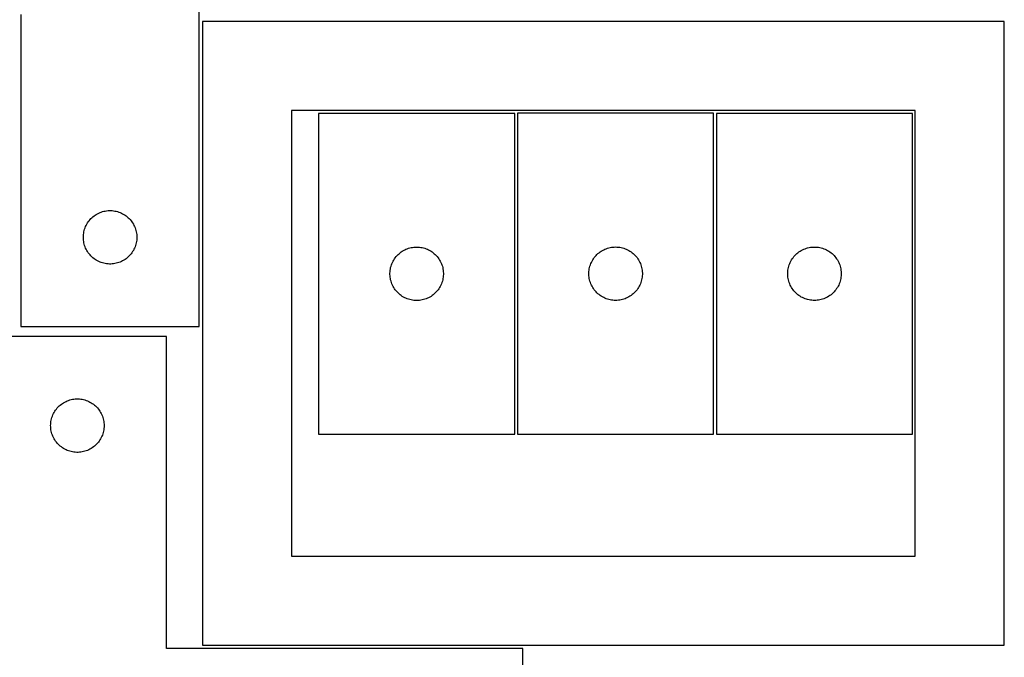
# Model space of a CAD drawing. Header units: millimetres. Extents: x 7 to 1493, y 7 to 2993.
# Tile 12 of 14: x 909 to 1462, y 2104 to 2462. Entities that reach past the tile are written whole.
import ezdxf

# ---------------------------------------------------------------- set-up
doc = ezdxf.new("R2010")
doc.units = ezdxf.units.MM
doc.layers.add('CUT', color=7, linetype='CONTINUOUS', true_color=0x000000)

msp = doc.modelspace()

# ---------------------------------------------------------------- linework, layer by layer
at = {"layer": 'CUT'}
for p, q in [((1010.165126, 2289.935582), (1010.165126, 2539.935582)), ((910.165126, 2464.935582), (910.165126, 2289.935582)), ((1461.956459, 2461.072566), (1011.956459, 2461.072566)), ((1011.956459, 2461.072566), (1011.956459, 2111.072566)), ((1461.956459, 2111.072566), (1461.956459, 2461.072566)), ((1411.956459, 2411.072566), (1061.956459, 2411.072566)), ((1061.956459, 2411.072566), (1061.956459, 2161.072566)), ((1187.208871, 2409.467235), (1077.208871, 2409.467235)), ((1077.208871, 2409.467235), (1077.208871, 2229.467235)), ((1187.208871, 2229.467235), (1187.208871, 2409.467235)), ((1188.846713, 2409.512245), (1188.846713, 2229.512245)), ((1298.846713, 2409.512245), (1188.846713, 2409.512245)), ((1298.846713, 2229.512245), (1298.846713, 2409.512245)), ((1300.42995, 2409.491722), (1300.42995, 2229.491722)), ((1410.42995, 2409.491722), (1300.42995, 2409.491722)), ((1410.42995, 2229.491722), (1410.42995, 2409.491722)), ((1411.956459, 2161.072566), (1411.956459, 2411.072566)), ((953.80641, 2353.521116), (954.514208, 2353.830442)), ((954.514208, 2353.830442), (955.23699, 2354.102921)), ((955.23699, 2354.102921), (955.972842, 2354.337831)), ((955.972842, 2354.337831), (956.71981, 2354.534548)), ((956.71981, 2354.534548), (957.475915, 2354.692552)), ((957.475915, 2354.692552), (958.239151, 2354.811423)), ((958.239151, 2354.811423), (959.007494, 2354.890845)), ((959.007494, 2354.890845), (959.778907, 2354.930609)), ((959.778907, 2354.930609), (960.551345, 2354.930609)), ((960.551345, 2354.930609), (961.322758, 2354.890845)), ((961.322758, 2354.890845), (962.091102, 2354.811423)), ((962.091102, 2354.811423), (962.854338, 2354.692552)), ((962.854338, 2354.692552), (963.610442, 2354.534548)), ((963.610442, 2354.534548), (964.357411, 2354.337831)), ((964.357411, 2354.337831), (965.093262, 2354.102921)), ((965.093262, 2354.102921), (965.816045, 2353.830442)), ((965.816045, 2353.830442), (966.523842, 2353.521116)), ((947.508493, 2347.986025), (947.939701, 2348.626899)), ((947.939701, 2348.626899), (948.403329, 2349.244725)), ((948.403329, 2349.244725), (948.898147, 2349.837864)), ((948.898147, 2349.837864), (949.422843, 2350.404745)), ((949.422843, 2350.404745), (949.976026, 2350.943863)), ((949.976026, 2350.943863), (950.556228, 2351.453789)), ((950.556228, 2351.453789), (951.161912, 2351.933171)), ((951.161912, 2351.933171), (951.79147, 2352.380738)), ((951.79147, 2352.380738), (952.443234, 2352.795302)), ((952.443234, 2352.795302), (953.115475, 2353.175764)), ((953.115475, 2353.175764), (953.80641, 2353.521116)), ((966.523842, 2353.521116), (967.214777, 2353.175764)), ((967.214777, 2353.175764), (967.887018, 2352.795302)), ((967.887018, 2352.795302), (968.538782, 2352.380738)), ((968.538782, 2352.380738), (969.16834, 2351.933171)), ((969.16834, 2351.933171), (969.774024, 2351.453789)), ((969.774024, 2351.453789), (970.354226, 2350.943863)), ((970.354226, 2350.943863), (970.907409, 2350.404745)), ((970.907409, 2350.404745), (971.432105, 2349.837864)), ((971.432105, 2349.837864), (971.926923, 2349.244725)), ((971.926923, 2349.244725), (972.390551, 2348.626899)), ((972.390551, 2348.626899), (972.82176, 2347.986025)), ((945.343808, 2342.243941), (945.482291, 2343.003863)), ((945.482291, 2343.003863), (945.65971, 2343.755649)), ((945.65971, 2343.755649), (945.875595, 2344.497305)), ((945.875595, 2344.497305), (946.129374, 2345.226864)), ((946.129374, 2345.226864), (946.420373, 2345.942391)), ((946.420373, 2345.942391), (946.74782, 2346.641989)), ((946.74782, 2346.641989), (947.110848, 2347.323803)), ((947.110848, 2347.323803), (947.508493, 2347.986025)), ((972.82176, 2347.986025), (973.219405, 2347.323803)), ((973.219405, 2347.323803), (973.582432, 2346.641989)), ((973.582432, 2346.641989), (973.90988, 2345.942391)), ((973.90988, 2345.942391), (974.200878, 2345.226864)), ((974.200878, 2345.226864), (974.454657, 2344.497305)), ((974.454657, 2344.497305), (974.670542, 2343.755649)), ((974.670542, 2343.755649), (974.847961, 2343.003863)), ((974.847961, 2343.003863), (974.986445, 2342.243941)), ((945.165126, 2339.935582), (945.185015, 2340.707764)), ((945.185015, 2339.163401), (945.165126, 2339.935582)), ((945.185015, 2340.707764), (945.244628, 2341.477897)), ((945.244628, 2338.393267), (945.185015, 2339.163401)), ((945.244628, 2341.477897), (945.343808, 2342.243941)), ((945.343808, 2337.627224), (945.244628, 2338.393267)), ((945.482291, 2336.867301), (945.343808, 2337.627224)), ((974.986445, 2337.627224), (974.847961, 2336.867301)), ((974.986445, 2342.243941), (975.085624, 2341.477897)), ((975.085624, 2338.393267), (974.986445, 2337.627224)), ((975.085624, 2341.477897), (975.145238, 2340.707764)), ((975.145238, 2339.163401), (975.085624, 2338.393267)), ((975.145238, 2340.707764), (975.165126, 2339.935582)), ((975.165126, 2339.935582), (975.145238, 2339.163401)), ((945.65971, 2336.115516), (945.482291, 2336.867301)), ((945.875595, 2335.37386), (945.65971, 2336.115516)), ((946.129374, 2334.644301), (945.875595, 2335.37386)), ((946.420373, 2333.928774), (946.129374, 2334.644301)), ((946.74782, 2333.229176), (946.420373, 2333.928774)), ((947.110848, 2332.547361), (946.74782, 2333.229176)), ((947.508493, 2331.88514), (947.110848, 2332.547361)), ((947.939701, 2331.244266), (947.508493, 2331.88514)), ((972.82176, 2331.88514), (972.390551, 2331.244266)), ((973.219405, 2332.547361), (972.82176, 2331.88514)), ((973.582432, 2333.229176), (973.219405, 2332.547361)), ((973.90988, 2333.928774), (973.582432, 2333.229176)), ((974.200878, 2334.644301), (973.90988, 2333.928774)), ((974.454657, 2335.37386), (974.200878, 2334.644301)), ((974.670542, 2336.115516), (974.454657, 2335.37386)), ((974.847961, 2336.867301), (974.670542, 2336.115516)), ((1122.899728, 2331.229032), (1123.517554, 2331.69266)), ((1123.517554, 2331.69266), (1124.158428, 2332.123868)), ((1124.158428, 2332.123868), (1124.82065, 2332.521514)), ((1124.82065, 2332.521514), (1125.502464, 2332.884541)), ((1125.502464, 2332.884541), (1126.202062, 2333.211989)), ((1126.202062, 2333.211989), (1126.917589, 2333.502987)), ((1126.917589, 2333.502987), (1127.647148, 2333.756766)), ((1127.647148, 2333.756766), (1128.388804, 2333.972651)), ((1128.388804, 2333.972651), (1129.14059, 2334.15007)), ((1129.14059, 2334.15007), (1129.900512, 2334.288553)), ((1129.900512, 2334.288553), (1130.666556, 2334.387733)), ((1130.666556, 2334.387733), (1131.436689, 2334.447346)), ((1131.436689, 2334.447346), (1132.208871, 2334.467235)), ((1132.208871, 2334.467235), (1132.981052, 2334.447346)), ((1132.981052, 2334.447346), (1133.751186, 2334.387733)), ((1133.751186, 2334.387733), (1134.517229, 2334.288553)), ((1134.517229, 2334.288553), (1135.277152, 2334.15007)), ((1135.277152, 2334.15007), (1136.028937, 2333.972651)), ((1136.028937, 2333.972651), (1136.770593, 2333.756766)), ((1136.770593, 2333.756766), (1137.500152, 2333.502987)), ((1137.500152, 2333.502987), (1138.215679, 2333.211989)), ((1138.215679, 2333.211989), (1138.915277, 2332.884541)), ((1138.915277, 2332.884541), (1139.597092, 2332.521514)), ((1139.597092, 2332.521514), (1140.259313, 2332.123868)), ((1140.259313, 2332.123868), (1140.900187, 2331.69266)), ((1140.900187, 2331.69266), (1141.518013, 2331.229032)), ((1234.537571, 2331.274042), (1235.155397, 2331.73767)), ((1235.155397, 2331.73767), (1235.796271, 2332.168879)), ((1235.796271, 2332.168879), (1236.458492, 2332.566524)), ((1236.458492, 2332.566524), (1237.140307, 2332.929552)), ((1237.140307, 2332.929552), (1237.839905, 2333.256999)), ((1237.839905, 2333.256999), (1238.555432, 2333.547998)), ((1238.555432, 2333.547998), (1239.284991, 2333.801776)), ((1239.284991, 2333.801776), (1240.026647, 2334.017661)), ((1240.026647, 2334.017661), (1240.778432, 2334.195081)), ((1240.778432, 2334.195081), (1241.538355, 2334.333564)), ((1241.538355, 2334.333564), (1242.304399, 2334.432744)), ((1242.304399, 2334.432744), (1243.074532, 2334.492357)), ((1243.074532, 2334.492357), (1243.846713, 2334.512245)), ((1243.846713, 2334.512245), (1244.618895, 2334.492357)), ((1244.618895, 2334.492357), (1245.389028, 2334.432744)), ((1245.389028, 2334.432744), (1246.155072, 2334.333564)), ((1246.155072, 2334.333564), (1246.914994, 2334.195081)), ((1246.914994, 2334.195081), (1247.66678, 2334.017661)), ((1247.66678, 2334.017661), (1248.408436, 2333.801776)), ((1248.408436, 2333.801776), (1249.137995, 2333.547998)), ((1249.137995, 2333.547998), (1249.853522, 2333.256999)), ((1249.853522, 2333.256999), (1250.55312, 2332.929552)), ((1250.55312, 2332.929552), (1251.234934, 2332.566524)), ((1251.234934, 2332.566524), (1251.897156, 2332.168879)), ((1251.897156, 2332.168879), (1252.53803, 2331.73767)), ((1252.53803, 2331.73767), (1253.155856, 2331.274042)), ((1346.120808, 2331.253519), (1346.738634, 2331.717147)), ((1346.738634, 2331.717147), (1347.379507, 2332.148356)), ((1347.379507, 2332.148356), (1348.041729, 2332.546001)), ((1348.041729, 2332.546001), (1348.723543, 2332.909029)), ((1348.723543, 2332.909029), (1349.423142, 2333.236476)), ((1349.423142, 2333.236476), (1350.138669, 2333.527475)), ((1350.138669, 2333.527475), (1350.868228, 2333.781253)), ((1350.868228, 2333.781253), (1351.609883, 2333.997138)), ((1351.609883, 2333.997138), (1352.361669, 2334.174558)), ((1352.361669, 2334.174558), (1353.121592, 2334.313041)), ((1353.121592, 2334.313041), (1353.887635, 2334.41222)), ((1353.887635, 2334.41222), (1354.657769, 2334.471834)), ((1354.657769, 2334.471834), (1355.42995, 2334.491722)), ((1355.42995, 2334.491722), (1356.202131, 2334.471834)), ((1356.202131, 2334.471834), (1356.972265, 2334.41222)), ((1356.972265, 2334.41222), (1357.738309, 2334.313041)), ((1357.738309, 2334.313041), (1358.498231, 2334.174558)), ((1358.498231, 2334.174558), (1359.250017, 2333.997138)), ((1359.250017, 2333.997138), (1359.991673, 2333.781253)), ((1359.991673, 2333.781253), (1360.721231, 2333.527475)), ((1360.721231, 2333.527475), (1361.436759, 2333.236476)), ((1361.436759, 2333.236476), (1362.136357, 2332.909029)), ((1362.136357, 2332.909029), (1362.818171, 2332.546001)), ((1362.818171, 2332.546001), (1363.480393, 2332.148356)), ((1363.480393, 2332.148356), (1364.121267, 2331.717147)), ((1364.121267, 2331.717147), (1364.739092, 2331.253519)), ((948.403329, 2330.62644), (947.939701, 2331.244266)), ((948.898147, 2330.033301), (948.403329, 2330.62644)), ((949.422843, 2329.46642), (948.898147, 2330.033301)), ((949.976026, 2328.927302), (949.422843, 2329.46642)), ((950.556228, 2328.417376), (949.976026, 2328.927302)), ((951.161912, 2327.937994), (950.556228, 2328.417376)), ((951.79147, 2327.490427), (951.161912, 2327.937994)), ((952.443234, 2327.075863), (951.79147, 2327.490427)), ((953.115475, 2326.6954), (952.443234, 2327.075863)), ((953.80641, 2326.350048), (953.115475, 2326.6954)), ((954.514208, 2326.040723), (953.80641, 2326.350048)), ((966.523842, 2326.350048), (965.816045, 2326.040723)), ((967.214777, 2326.6954), (966.523842, 2326.350048)), ((967.887018, 2327.075863), (967.214777, 2326.6954)), ((968.538782, 2327.490427), (967.887018, 2327.075863)), ((969.16834, 2327.937994), (968.538782, 2327.490427)), ((969.774024, 2328.417376), (969.16834, 2327.937994)), ((970.354226, 2328.927302), (969.774024, 2328.417376)), ((970.907409, 2329.46642), (970.354226, 2328.927302)), ((971.432105, 2330.033301), (970.907409, 2329.46642)), ((971.926923, 2330.62644), (971.432105, 2330.033301)), ((972.390551, 2331.244266), (971.926923, 2330.62644)), ((1118.623337, 2325.825951), (1118.968689, 2326.516886)), ((1118.968689, 2326.516886), (1119.349151, 2327.189127)), ((1119.349151, 2327.189127), (1119.763715, 2327.840891)), ((1119.763715, 2327.840891), (1120.211282, 2328.470449)), ((1120.211282, 2328.470449), (1120.690664, 2329.076133)), ((1120.690664, 2329.076133), (1121.20059, 2329.656335)), ((1121.20059, 2329.656335), (1121.739708, 2330.209518)), ((1121.739708, 2330.209518), (1122.306589, 2330.734214)), ((1122.306589, 2330.734214), (1122.899728, 2331.229032)), ((1141.518013, 2331.229032), (1142.111152, 2330.734214)), ((1142.111152, 2330.734214), (1142.678033, 2330.209518)), ((1142.678033, 2330.209518), (1143.217151, 2329.656335)), ((1143.217151, 2329.656335), (1143.727077, 2329.076133)), ((1143.727077, 2329.076133), (1144.206459, 2328.470449)), ((1144.206459, 2328.470449), (1144.654026, 2327.840891)), ((1144.654026, 2327.840891), (1145.06859, 2327.189127)), ((1145.06859, 2327.189127), (1145.449053, 2326.516886)), ((1145.449053, 2326.516886), (1145.794405, 2325.825951)), ((1230.26118, 2325.870961), (1230.606531, 2326.561897)), ((1230.606531, 2326.561897), (1230.986994, 2327.234137)), ((1230.986994, 2327.234137), (1231.401558, 2327.885901)), ((1231.401558, 2327.885901), (1231.849125, 2328.51546)), ((1231.849125, 2328.51546), (1232.328507, 2329.121143)), ((1232.328507, 2329.121143), (1232.838433, 2329.701345)), ((1232.838433, 2329.701345), (1233.377551, 2330.254528)), ((1233.377551, 2330.254528), (1233.944432, 2330.779224)), ((1233.944432, 2330.779224), (1234.537571, 2331.274042)), ((1253.155856, 2331.274042), (1253.748995, 2330.779224)), ((1253.748995, 2330.779224), (1254.315876, 2330.254528)), ((1254.315876, 2330.254528), (1254.854994, 2329.701345)), ((1254.854994, 2329.701345), (1255.36492, 2329.121143)), ((1255.36492, 2329.121143), (1255.844302, 2328.51546)), ((1255.844302, 2328.51546), (1256.291869, 2327.885901)), ((1256.291869, 2327.885901), (1256.706433, 2327.234137)), ((1256.706433, 2327.234137), (1257.086895, 2326.561897)), ((1257.086895, 2326.561897), (1257.432247, 2325.870961)), ((1341.844416, 2325.850438), (1342.189768, 2326.541373)), ((1342.189768, 2326.541373), (1342.570231, 2327.213614)), ((1342.570231, 2327.213614), (1342.984795, 2327.865378)), ((1342.984795, 2327.865378), (1343.432361, 2328.494937)), ((1343.432361, 2328.494937), (1343.911743, 2329.10062)), ((1343.911743, 2329.10062), (1344.42167, 2329.680822)), ((1344.42167, 2329.680822), (1344.960788, 2330.234005)), ((1344.960788, 2330.234005), (1345.527668, 2330.758701)), ((1345.527668, 2330.758701), (1346.120808, 2331.253519)), ((1364.739092, 2331.253519), (1365.332232, 2330.758701)), ((1365.332232, 2330.758701), (1365.899112, 2330.234005)), ((1365.899112, 2330.234005), (1366.438231, 2329.680822)), ((1366.438231, 2329.680822), (1366.948157, 2329.10062)), ((1366.948157, 2329.10062), (1367.427539, 2328.494937)), ((1367.427539, 2328.494937), (1367.875105, 2327.865378)), ((1367.875105, 2327.865378), (1368.28967, 2327.213614)), ((1368.28967, 2327.213614), (1368.670132, 2326.541373)), ((1368.670132, 2326.541373), (1369.015484, 2325.850438)), ((955.23699, 2325.768244), (954.514208, 2326.040723)), ((955.972842, 2325.533334), (955.23699, 2325.768244)), ((956.71981, 2325.336617), (955.972842, 2325.533334)), ((957.475915, 2325.178613), (956.71981, 2325.336617)), ((958.239151, 2325.059742), (957.475915, 2325.178613)), ((959.007494, 2324.98032), (958.239151, 2325.059742)), ((959.778907, 2324.940555), (959.007494, 2324.98032)), ((960.551345, 2324.940555), (959.778907, 2324.940555)), ((961.322758, 2324.98032), (960.551345, 2324.940555)), ((962.091102, 2325.059742), (961.322758, 2324.98032)), ((962.854338, 2325.178613), (962.091102, 2325.059742)), ((963.610442, 2325.336617), (962.854338, 2325.178613)), ((964.357411, 2325.533334), (963.610442, 2325.336617)), ((965.093262, 2325.768244), (964.357411, 2325.533334)), ((965.816045, 2326.040723), (965.093262, 2325.768244)), ((1117.213844, 2319.853454), (1117.253608, 2320.624867)), ((1117.253608, 2320.624867), (1117.33303, 2321.39321)), ((1117.33303, 2321.39321), (1117.451901, 2322.156446)), ((1117.451901, 2322.156446), (1117.609905, 2322.912551)), ((1117.609905, 2322.912551), (1117.806622, 2323.65952)), ((1117.806622, 2323.65952), (1118.041532, 2324.395371)), ((1118.041532, 2324.395371), (1118.314011, 2325.118153)), ((1118.314011, 2325.118153), (1118.623337, 2325.825951)), ((1145.794405, 2325.825951), (1146.10373, 2325.118153)), ((1146.10373, 2325.118153), (1146.376209, 2324.395371)), ((1146.376209, 2324.395371), (1146.611119, 2323.65952)), ((1146.611119, 2323.65952), (1146.807836, 2322.912551)), ((1146.807836, 2322.912551), (1146.96584, 2322.156446)), ((1146.96584, 2322.156446), (1147.084711, 2321.39321)), ((1147.084711, 2321.39321), (1147.164133, 2320.624867)), ((1147.164133, 2320.624867), (1147.203898, 2319.853454)), ((1228.851686, 2319.898464), (1228.891451, 2320.669877)), ((1228.891451, 2320.669877), (1228.970873, 2321.438221)), ((1228.970873, 2321.438221), (1229.089744, 2322.201457)), ((1229.089744, 2322.201457), (1229.247748, 2322.957562)), ((1229.247748, 2322.957562), (1229.444465, 2323.70453)), ((1229.444465, 2323.70453), (1229.679375, 2324.440381)), ((1229.679375, 2324.440381), (1229.951854, 2325.163164)), ((1229.951854, 2325.163164), (1230.26118, 2325.870961)), ((1257.432247, 2325.870961), (1257.741573, 2325.163164)), ((1257.741573, 2325.163164), (1258.014052, 2324.440381)), ((1258.014052, 2324.440381), (1258.248962, 2323.70453)), ((1258.248962, 2323.70453), (1258.445679, 2322.957562)), ((1258.445679, 2322.957562), (1258.603683, 2322.201457)), ((1258.603683, 2322.201457), (1258.722554, 2321.438221)), ((1258.722554, 2321.438221), (1258.801976, 2320.669877)), ((1258.801976, 2320.669877), (1258.84174, 2319.898464)), ((1340.434923, 2319.877941), (1340.474687, 2320.649354)), ((1340.474687, 2320.649354), (1340.55411, 2321.417698)), ((1340.55411, 2321.417698), (1340.672981, 2322.180934)), ((1340.672981, 2322.180934), (1340.830985, 2322.937038)), ((1340.830985, 2322.937038), (1341.027702, 2323.684007)), ((1341.027702, 2323.684007), (1341.262612, 2324.419858)), ((1341.262612, 2324.419858), (1341.535091, 2325.142641)), ((1341.535091, 2325.142641), (1341.844416, 2325.850438)), ((1369.015484, 2325.850438), (1369.32481, 2325.142641)), ((1369.32481, 2325.142641), (1369.597289, 2324.419858)), ((1369.597289, 2324.419858), (1369.832198, 2323.684007)), ((1369.832198, 2323.684007), (1370.028916, 2322.937038)), ((1370.028916, 2322.937038), (1370.186919, 2322.180934)), ((1370.186919, 2322.180934), (1370.30579, 2321.417698)), ((1370.30579, 2321.417698), (1370.385213, 2320.649354)), ((1370.385213, 2320.649354), (1370.424977, 2319.877941)), ((1117.213844, 2319.081016), (1117.213844, 2319.853454)), ((1117.253608, 2318.309603), (1117.213844, 2319.081016)), ((1117.33303, 2317.54126), (1117.253608, 2318.309603)), ((1117.451901, 2316.778024), (1117.33303, 2317.54126)), ((1117.609905, 2316.021919), (1117.451901, 2316.778024)), ((1117.806622, 2315.27495), (1117.609905, 2316.021919)), ((1118.041532, 2314.539099), (1117.806622, 2315.27495)), ((1146.611119, 2315.27495), (1146.376209, 2314.539099)), ((1146.807836, 2316.021919), (1146.611119, 2315.27495)), ((1146.96584, 2316.778024), (1146.807836, 2316.021919)), ((1147.084711, 2317.54126), (1146.96584, 2316.778024)), ((1147.164133, 2318.309603), (1147.084711, 2317.54126)), ((1147.203898, 2319.081016), (1147.164133, 2318.309603)), ((1147.203898, 2319.853454), (1147.203898, 2319.081016)), ((1228.851686, 2319.126027), (1228.851686, 2319.898464)), ((1228.891451, 2318.354613), (1228.851686, 2319.126027)), ((1228.970873, 2317.58627), (1228.891451, 2318.354613)), ((1229.089744, 2316.823034), (1228.970873, 2317.58627)), ((1229.247748, 2316.066929), (1229.089744, 2316.823034)), ((1229.444465, 2315.319961), (1229.247748, 2316.066929)), ((1229.679375, 2314.58411), (1229.444465, 2315.319961)), ((1258.248962, 2315.319961), (1258.014052, 2314.58411)), ((1258.445679, 2316.066929), (1258.248962, 2315.319961)), ((1258.603683, 2316.823034), (1258.445679, 2316.066929)), ((1258.722554, 2317.58627), (1258.603683, 2316.823034)), ((1258.801976, 2318.354613), (1258.722554, 2317.58627)), ((1258.84174, 2319.126027), (1258.801976, 2318.354613)), ((1258.84174, 2319.898464), (1258.84174, 2319.126027)), ((1340.434923, 2319.105504), (1340.434923, 2319.877941)), ((1340.474687, 2318.33409), (1340.434923, 2319.105504)), ((1340.55411, 2317.565747), (1340.474687, 2318.33409)), ((1340.672981, 2316.802511), (1340.55411, 2317.565747)), ((1340.830985, 2316.046406), (1340.672981, 2316.802511)), ((1341.027702, 2315.299438), (1340.830985, 2316.046406)), ((1341.262612, 2314.563587), (1341.027702, 2315.299438)), ((1369.832198, 2315.299438), (1369.597289, 2314.563587)), ((1370.028916, 2316.046406), (1369.832198, 2315.299438)), ((1370.186919, 2316.802511), (1370.028916, 2316.046406)), ((1370.30579, 2317.565747), (1370.186919, 2316.802511)), ((1370.385213, 2318.33409), (1370.30579, 2317.565747)), ((1370.424977, 2319.105504), (1370.385213, 2318.33409)), ((1370.424977, 2319.877941), (1370.424977, 2319.105504)), ((1118.314011, 2313.816317), (1118.041532, 2314.539099)), ((1118.623337, 2313.108519), (1118.314011, 2313.816317)), ((1118.968689, 2312.417584), (1118.623337, 2313.108519)), ((1119.349151, 2311.745343), (1118.968689, 2312.417584)), ((1119.763715, 2311.093579), (1119.349151, 2311.745343)), ((1120.211282, 2310.464021), (1119.763715, 2311.093579)), ((1120.690664, 2309.858337), (1120.211282, 2310.464021)), ((1121.20059, 2309.278135), (1120.690664, 2309.858337)), ((1143.727077, 2309.858337), (1143.217151, 2309.278135)), ((1144.206459, 2310.464021), (1143.727077, 2309.858337)), ((1144.654026, 2311.093579), (1144.206459, 2310.464021)), ((1145.06859, 2311.745343), (1144.654026, 2311.093579)), ((1145.449053, 2312.417584), (1145.06859, 2311.745343)), ((1145.794405, 2313.108519), (1145.449053, 2312.417584)), ((1146.10373, 2313.816317), (1145.794405, 2313.108519)), ((1146.376209, 2314.539099), (1146.10373, 2313.816317)), ((1229.951854, 2313.861327), (1229.679375, 2314.58411)), ((1230.26118, 2313.15353), (1229.951854, 2313.861327)), ((1230.606531, 2312.462594), (1230.26118, 2313.15353)), ((1230.986994, 2311.790353), (1230.606531, 2312.462594)), ((1231.401558, 2311.13859), (1230.986994, 2311.790353)), ((1231.849125, 2310.509031), (1231.401558, 2311.13859)), ((1232.328507, 2309.903348), (1231.849125, 2310.509031)), ((1232.838433, 2309.323145), (1232.328507, 2309.903348)), ((1255.36492, 2309.903348), (1254.854994, 2309.323145)), ((1255.844302, 2310.509031), (1255.36492, 2309.903348)), ((1256.291869, 2311.13859), (1255.844302, 2310.509031)), ((1256.706433, 2311.790353), (1256.291869, 2311.13859)), ((1257.086895, 2312.462594), (1256.706433, 2311.790353)), ((1257.432247, 2313.15353), (1257.086895, 2312.462594)), ((1257.741573, 2313.861327), (1257.432247, 2313.15353)), ((1258.014052, 2314.58411), (1257.741573, 2313.861327)), ((1341.535091, 2313.840804), (1341.262612, 2314.563587)), ((1341.844416, 2313.133006), (1341.535091, 2313.840804)), ((1342.189768, 2312.442071), (1341.844416, 2313.133006)), ((1342.570231, 2311.76983), (1342.189768, 2312.442071)), ((1342.984795, 2311.118066), (1342.570231, 2311.76983)), ((1343.432361, 2310.488508), (1342.984795, 2311.118066)), ((1343.911743, 2309.882825), (1343.432361, 2310.488508)), ((1344.42167, 2309.302622), (1343.911743, 2309.882825)), ((1366.948157, 2309.882825), (1366.438231, 2309.302622)), ((1367.427539, 2310.488508), (1366.948157, 2309.882825)), ((1367.875105, 2311.118066), (1367.427539, 2310.488508)), ((1368.28967, 2311.76983), (1367.875105, 2311.118066)), ((1368.670132, 2312.442071), (1368.28967, 2311.76983)), ((1369.015484, 2313.133006), (1368.670132, 2312.442071)), ((1369.32481, 2313.840804), (1369.015484, 2313.133006)), ((1369.597289, 2314.563587), (1369.32481, 2313.840804)), ((1121.739708, 2308.724952), (1121.20059, 2309.278135)), ((1122.306589, 2308.200256), (1121.739708, 2308.724952)), ((1122.899728, 2307.705438), (1122.306589, 2308.200256)), ((1123.517554, 2307.24181), (1122.899728, 2307.705438)), ((1124.158428, 2306.810602), (1123.517554, 2307.24181)), ((1124.82065, 2306.412956), (1124.158428, 2306.810602)), ((1125.502464, 2306.049929), (1124.82065, 2306.412956)), ((1126.202062, 2305.722481), (1125.502464, 2306.049929)), ((1126.917589, 2305.431483), (1126.202062, 2305.722481)), ((1127.647148, 2305.177704), (1126.917589, 2305.431483)), ((1128.388804, 2304.961819), (1127.647148, 2305.177704)), ((1129.14059, 2304.7844), (1128.388804, 2304.961819)), ((1129.900512, 2304.645917), (1129.14059, 2304.7844)), ((1130.666556, 2304.546737), (1129.900512, 2304.645917)), ((1131.436689, 2304.487124), (1130.666556, 2304.546737)), ((1132.208871, 2304.467235), (1131.436689, 2304.487124)), ((1132.981052, 2304.487124), (1132.208871, 2304.467235)), ((1133.751186, 2304.546737), (1132.981052, 2304.487124)), ((1134.517229, 2304.645917), (1133.751186, 2304.546737)), ((1135.277152, 2304.7844), (1134.517229, 2304.645917)), ((1136.028937, 2304.961819), (1135.277152, 2304.7844)), ((1136.770593, 2305.177704), (1136.028937, 2304.961819)), ((1137.500152, 2305.431483), (1136.770593, 2305.177704)), ((1138.215679, 2305.722481), (1137.500152, 2305.431483)), ((1138.915277, 2306.049929), (1138.215679, 2305.722481)), ((1139.597092, 2306.412956), (1138.915277, 2306.049929)), ((1140.259313, 2306.810602), (1139.597092, 2306.412956)), ((1140.900187, 2307.24181), (1140.259313, 2306.810602)), ((1141.518013, 2307.705438), (1140.900187, 2307.24181)), ((1142.111152, 2308.200256), (1141.518013, 2307.705438)), ((1142.678033, 2308.724952), (1142.111152, 2308.200256)), ((1143.217151, 2309.278135), (1142.678033, 2308.724952)), ((1233.377551, 2308.769963), (1232.838433, 2309.323145)), ((1233.944432, 2308.245266), (1233.377551, 2308.769963)), ((1234.537571, 2307.750448), (1233.944432, 2308.245266)), ((1235.155397, 2307.28682), (1234.537571, 2307.750448)), ((1235.796271, 2306.855612), (1235.155397, 2307.28682)), ((1236.458492, 2306.457967), (1235.796271, 2306.855612)), ((1237.140307, 2306.094939), (1236.458492, 2306.457967)), ((1237.839905, 2305.767492), (1237.140307, 2306.094939)), ((1238.555432, 2305.476493), (1237.839905, 2305.767492)), ((1239.284991, 2305.222715), (1238.555432, 2305.476493)), ((1240.026647, 2305.00683), (1239.284991, 2305.222715)), ((1240.778432, 2304.82941), (1240.026647, 2305.00683)), ((1241.538355, 2304.690927), (1240.778432, 2304.82941)), ((1242.304399, 2304.591747), (1241.538355, 2304.690927)), ((1243.074532, 2304.532134), (1242.304399, 2304.591747)), ((1243.846713, 2304.512245), (1243.074532, 2304.532134)), ((1244.618895, 2304.532134), (1243.846713, 2304.512245)), ((1245.389028, 2304.591747), (1244.618895, 2304.532134)), ((1246.155072, 2304.690927), (1245.389028, 2304.591747)), ((1246.914994, 2304.82941), (1246.155072, 2304.690927)), ((1247.66678, 2305.00683), (1246.914994, 2304.82941)), ((1248.408436, 2305.222715), (1247.66678, 2305.00683)), ((1249.137995, 2305.476493), (1248.408436, 2305.222715)), ((1249.853522, 2305.767492), (1249.137995, 2305.476493)), ((1250.55312, 2306.094939), (1249.853522, 2305.767492)), ((1251.234934, 2306.457967), (1250.55312, 2306.094939)), ((1251.897156, 2306.855612), (1251.234934, 2306.457967)), ((1252.53803, 2307.28682), (1251.897156, 2306.855612)), ((1253.155856, 2307.750448), (1252.53803, 2307.28682)), ((1253.748995, 2308.245266), (1253.155856, 2307.750448)), ((1254.315876, 2308.769963), (1253.748995, 2308.245266)), ((1254.854994, 2309.323145), (1254.315876, 2308.769963)), ((1344.960788, 2308.749439), (1344.42167, 2309.302622)), ((1345.527668, 2308.224743), (1344.960788, 2308.749439)), ((1346.120808, 2307.729925), (1345.527668, 2308.224743)), ((1346.738634, 2307.266297), (1346.120808, 2307.729925)), ((1347.379507, 2306.835089), (1346.738634, 2307.266297)), ((1348.041729, 2306.437444), (1347.379507, 2306.835089)), ((1348.723543, 2306.074416), (1348.041729, 2306.437444)), ((1349.423142, 2305.746969), (1348.723543, 2306.074416)), ((1350.138669, 2305.45597), (1349.423142, 2305.746969)), ((1350.868228, 2305.202192), (1350.138669, 2305.45597)), ((1351.609883, 2304.986306), (1350.868228, 2305.202192)), ((1352.361669, 2304.808887), (1351.609883, 2304.986306)), ((1353.121592, 2304.670404), (1352.361669, 2304.808887)), ((1353.887635, 2304.571224), (1353.121592, 2304.670404)), ((1354.657769, 2304.511611), (1353.887635, 2304.571224)), ((1355.42995, 2304.491722), (1354.657769, 2304.511611)), ((1356.202131, 2304.511611), (1355.42995, 2304.491722)), ((1356.972265, 2304.571224), (1356.202131, 2304.511611)), ((1357.738309, 2304.670404), (1356.972265, 2304.571224)), ((1358.498231, 2304.808887), (1357.738309, 2304.670404)), ((1359.250017, 2304.986306), (1358.498231, 2304.808887)), ((1359.991673, 2305.202192), (1359.250017, 2304.986306)), ((1360.721231, 2305.45597), (1359.991673, 2305.202192)), ((1361.436759, 2305.746969), (1360.721231, 2305.45597)), ((1362.136357, 2306.074416), (1361.436759, 2305.746969)), ((1362.818171, 2306.437444), (1362.136357, 2306.074416)), ((1363.480393, 2306.835089), (1362.818171, 2306.437444)), ((1364.121267, 2307.266297), (1363.480393, 2306.835089)), ((1364.739092, 2307.729925), (1364.121267, 2307.266297)), ((1365.332232, 2308.224743), (1364.739092, 2307.729925)), ((1365.899112, 2308.749439), (1365.332232, 2308.224743)), ((1366.438231, 2309.302622), (1365.899112, 2308.749439)), ((910.165126, 2289.935582), (1010.165126, 2289.935582)), ((991.818665, 2284.276397), (891.818665, 2284.276397)), ((991.818665, 2109.276397), (991.818665, 2284.276397)), ((937.626381, 2248.678645), (938.373349, 2248.875362)), ((938.373349, 2248.875362), (939.129454, 2249.033366)), ((939.129454, 2249.033366), (939.89269, 2249.152237)), ((939.89269, 2249.152237), (940.661033, 2249.23166)), ((940.661033, 2249.23166), (941.432447, 2249.271424)), ((941.432447, 2249.271424), (942.204884, 2249.271424)), ((942.204884, 2249.271424), (942.976297, 2249.23166)), ((942.976297, 2249.23166), (943.744641, 2249.152237)), ((943.744641, 2249.152237), (944.507877, 2249.033366)), ((944.507877, 2249.033366), (945.263981, 2248.875362)), ((945.263981, 2248.875362), (946.01095, 2248.678645)), ((929.59324, 2242.967713), (930.056868, 2243.585539)), ((930.056868, 2243.585539), (930.551686, 2244.178679)), ((930.551686, 2244.178679), (931.076382, 2244.745559)), ((931.076382, 2244.745559), (931.629565, 2245.284677)), ((931.629565, 2245.284677), (932.209768, 2245.794604)), ((932.209768, 2245.794604), (932.815451, 2246.273986)), ((932.815451, 2246.273986), (933.445009, 2246.721552)), ((933.445009, 2246.721552), (934.096773, 2247.136116)), ((934.096773, 2247.136116), (934.769014, 2247.516579)), ((934.769014, 2247.516579), (935.459949, 2247.861931)), ((935.459949, 2247.861931), (936.167747, 2248.171256)), ((936.167747, 2248.171256), (936.89053, 2248.443735)), ((936.89053, 2248.443735), (937.626381, 2248.678645)), ((946.01095, 2248.678645), (946.746801, 2248.443735)), ((946.746801, 2248.443735), (947.469584, 2248.171256)), ((947.469584, 2248.171256), (948.177381, 2247.861931)), ((948.177381, 2247.861931), (948.868316, 2247.516579)), ((948.868316, 2247.516579), (949.540557, 2247.136116)), ((949.540557, 2247.136116), (950.192321, 2246.721552)), ((950.192321, 2246.721552), (950.821879, 2246.273986)), ((950.821879, 2246.273986), (951.427563, 2245.794604)), ((951.427563, 2245.794604), (952.007765, 2245.284677)), ((952.007765, 2245.284677), (952.560948, 2244.745559)), ((952.560948, 2244.745559), (953.085644, 2244.178679)), ((953.085644, 2244.178679), (953.580462, 2243.585539)), ((953.580462, 2243.585539), (954.04409, 2242.967713)), ((927.13583, 2237.344678), (927.313249, 2238.096464)), ((927.313249, 2238.096464), (927.529135, 2238.838119)), ((927.529135, 2238.838119), (927.782913, 2239.567678)), ((927.782913, 2239.567678), (928.073912, 2240.283205)), ((928.073912, 2240.283205), (928.401359, 2240.982804)), ((928.401359, 2240.982804), (928.764387, 2241.664618)), ((928.764387, 2241.664618), (929.162032, 2242.32684)), ((929.162032, 2242.32684), (929.59324, 2242.967713)), ((954.04409, 2242.967713), (954.475299, 2242.32684)), ((954.475299, 2242.32684), (954.872944, 2241.664618)), ((954.872944, 2241.664618), (955.235971, 2240.982804)), ((955.235971, 2240.982804), (955.563419, 2240.283205)), ((955.563419, 2240.283205), (955.854418, 2239.567678)), ((955.854418, 2239.567678), (956.108196, 2238.838119)), ((956.108196, 2238.838119), (956.324081, 2238.096464)), ((956.324081, 2238.096464), (956.501501, 2237.344678)), ((926.818665, 2234.276397), (926.838554, 2235.048578)), ((926.838554, 2233.504216), (926.818665, 2234.276397)), ((926.838554, 2235.048578), (926.898167, 2235.818712)), ((926.898167, 2232.734082), (926.838554, 2233.504216)), ((926.898167, 2235.818712), (926.997347, 2236.584755)), ((926.997347, 2231.968038), (926.898167, 2232.734082)), ((926.997347, 2236.584755), (927.13583, 2237.344678)), ((956.501501, 2237.344678), (956.639984, 2236.584755)), ((956.639984, 2236.584755), (956.739163, 2235.818712)), ((956.739163, 2232.734082), (956.639984, 2231.968038)), ((956.739163, 2235.818712), (956.798777, 2235.048578)), ((956.798777, 2233.504216), (956.739163, 2232.734082)), ((956.798777, 2235.048578), (956.818665, 2234.276397)), ((956.818665, 2234.276397), (956.798777, 2233.504216)), ((927.13583, 2231.208116), (926.997347, 2231.968038)), ((927.313249, 2230.45633), (927.13583, 2231.208116)), ((927.529135, 2229.714674), (927.313249, 2230.45633)), ((927.782913, 2228.985116), (927.529135, 2229.714674)), ((928.073912, 2228.269588), (927.782913, 2228.985116)), ((928.401359, 2227.56999), (928.073912, 2228.269588)), ((928.764387, 2226.888176), (928.401359, 2227.56999)), ((929.162032, 2226.225954), (928.764387, 2226.888176)), ((954.872944, 2226.888176), (954.475299, 2226.225954)), ((955.235971, 2227.56999), (954.872944, 2226.888176)), ((955.563419, 2228.269588), (955.235971, 2227.56999)), ((955.854418, 2228.985116), (955.563419, 2228.269588)), ((956.108196, 2229.714674), (955.854418, 2228.985116)), ((956.324081, 2230.45633), (956.108196, 2229.714674)), ((956.501501, 2231.208116), (956.324081, 2230.45633)), ((956.639984, 2231.968038), (956.501501, 2231.208116)), ((1077.208871, 2229.467235), (1187.208871, 2229.467235)), ((1188.846713, 2229.512245), (1298.846713, 2229.512245)), ((1300.42995, 2229.491722), (1410.42995, 2229.491722)), ((929.59324, 2225.58508), (929.162032, 2226.225954)), ((930.056868, 2224.967255), (929.59324, 2225.58508)), ((930.551686, 2224.374115), (930.056868, 2224.967255)), ((931.076382, 2223.807235), (930.551686, 2224.374115)), ((931.629565, 2223.268116), (931.076382, 2223.807235)), ((932.209768, 2222.75819), (931.629565, 2223.268116)), ((932.815451, 2222.278808), (932.209768, 2222.75819)), ((933.445009, 2221.831242), (932.815451, 2222.278808)), ((934.096773, 2221.416677), (933.445009, 2221.831242)), ((934.769014, 2221.036215), (934.096773, 2221.416677)), ((949.540557, 2221.416677), (948.868316, 2221.036215)), ((950.192321, 2221.831242), (949.540557, 2221.416677)), ((950.821879, 2222.278808), (950.192321, 2221.831242)), ((951.427563, 2222.75819), (950.821879, 2222.278808)), ((952.007765, 2223.268116), (951.427563, 2222.75819)), ((952.560948, 2223.807235), (952.007765, 2223.268116)), ((953.085644, 2224.374115), (952.560948, 2223.807235)), ((953.580462, 2224.967255), (953.085644, 2224.374115)), ((954.04409, 2225.58508), (953.580462, 2224.967255)), ((954.475299, 2226.225954), (954.04409, 2225.58508)), ((935.459949, 2220.690863), (934.769014, 2221.036215)), ((936.167747, 2220.381537), (935.459949, 2220.690863)), ((936.89053, 2220.109058), (936.167747, 2220.381537)), ((937.626381, 2219.874149), (936.89053, 2220.109058)), ((938.373349, 2219.677431), (937.626381, 2219.874149)), ((939.129454, 2219.519428), (938.373349, 2219.677431)), ((939.89269, 2219.400557), (939.129454, 2219.519428)), ((940.661033, 2219.321134), (939.89269, 2219.400557)), ((941.432447, 2219.28137), (940.661033, 2219.321134)), ((942.204884, 2219.28137), (941.432447, 2219.28137)), ((942.976297, 2219.321134), (942.204884, 2219.28137)), ((943.744641, 2219.400557), (942.976297, 2219.321134)), ((944.507877, 2219.519428), (943.744641, 2219.400557)), ((945.263981, 2219.677431), (944.507877, 2219.519428)), ((946.01095, 2219.874149), (945.263981, 2219.677431)), ((946.746801, 2220.109058), (946.01095, 2219.874149)), ((947.469584, 2220.381537), (946.746801, 2220.109058)), ((948.177381, 2220.690863), (947.469584, 2220.381537)), ((948.868316, 2221.036215), (948.177381, 2220.690863)), ((1061.956459, 2161.072566), (1411.956459, 2161.072566)), ((1011.956459, 2111.072566), (1461.956459, 2111.072566)), ((1191.818665, 2109.276397), (991.818665, 2109.276397)), ((1191.818665, 2034.276397), (1191.818665, 2109.276397))]:
    msp.add_line(p, q, dxfattribs=at)

doc.saveas('drawing.dxf')
